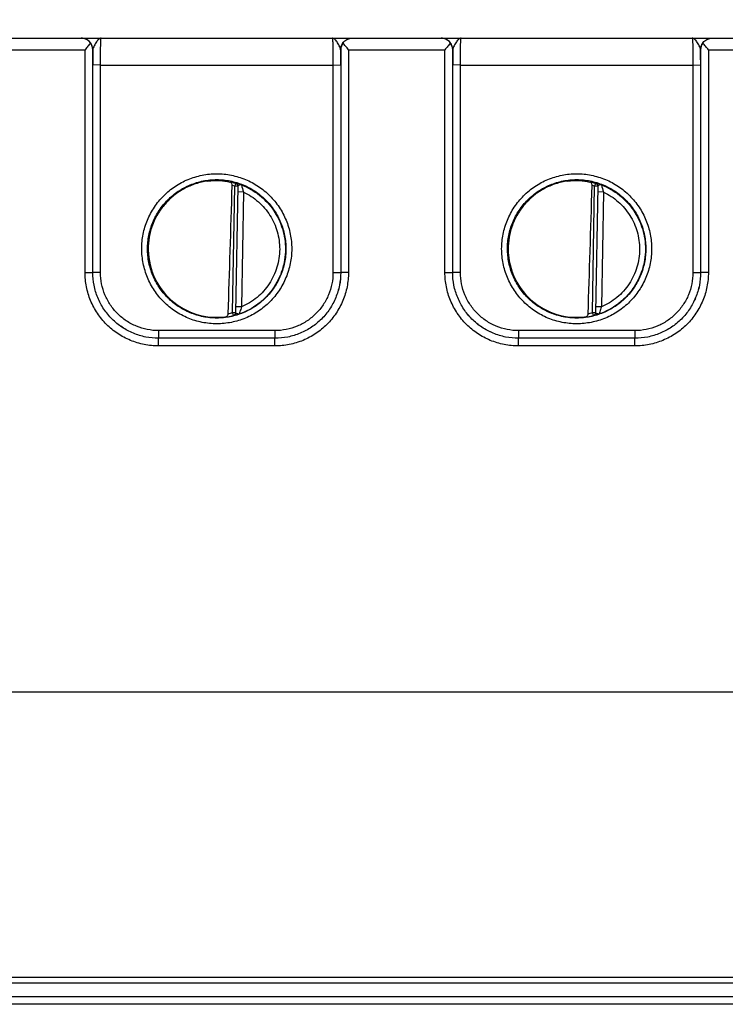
# Model space of a CAD drawing. Header units: inches. Extents: x 0 to 34, y 0 to 22.
# Tile 5 of 139: x 13.7 to 15.5, y 6.1 to 8.6. Entities that reach past the tile are written whole.
import ezdxf

# ---------------------------------------------------------------- set-up
doc = ezdxf.new("R2010")
doc.units = ezdxf.units.IN
doc.header["$LTSCALE"] = 1.87
doc.header["$MEASUREMENT"] = 0
doc.layers.get('0').update_dxf_attribs({"linetype": 'CONTINUOUS'})
doc.layers.add('DIMENSIONS', color=7, linetype='CONTINUOUS')
doc.styles.get("Standard").update_dxf_attribs({"font": 'txt', "width": 0.8})
doc.dimstyles.new('DIMSTYLE_1', dxfattribs={"dimtxt": 0.125, "dimasz": 0.18, "dimexe": 0.125, "dimexo": 0.0625, "dimgap": 0.03125, "dimtad": 0, "dimtih": 1, "dimtoh": 1, "dimdsep": 46, "dimtxsty": 'STANDARD', "dimblk": '_FILLED', "dimblk1": '_FILLED', "dimblk2": '_FILLED', "dimcen": 0.09, "dimazin": 2, "dimtp": 0.001, "dimtm": 0.001, "dimtfac": 1, "dimtofl": 0, "dimtmove": 0, "dimatfit": 3, "dimldrblk": '_FILLED', "dimfxl": 1, "dimtolj": 1, "dimarcsym": 0})

# ---------------------------------------------------------------- blocks, each defined once
blk = doc.blocks.new('*D9')
at = {"layer": 'DIMENSIONS', "color": 2, "linetype": 'CONTINUOUS'}
blk.add_line((16.9754, 7.2982), (16.9754, 9.256), dxfattribs=at)
at = {"layer": 'DIMENSIONS', "color": 2, "linetype": 'CONTINUOUS', "insert": (16.9129, 9.3185), "char_height": 0.125, "width": 1.525, "attachment_point": 1, "rotation": 90, "line_spacing_factor": 0.9}
blk.add_mtext('276.85{\\ftxt.shx;\\W1.000000;\\H0.125000; }[10.900]', dxfattribs=at)
blk = doc.blocks.new('_FILLED')
at = {"color": 0, "linetype": 'BYBLOCK'}
blk.add_solid([(0, 0), (-1, 0.174), (-1, -0.174)], dxfattribs=at)
blk = doc.blocks.new('*D13')
at = {"layer": 'DIMENSIONS', "color": 2, "linetype": 'CONTINUOUS'}
blk.add_line((16.8158, 6.942), (16.8158, 9.256), dxfattribs=at)
at = {"layer": 'DIMENSIONS', "color": 2, "linetype": 'CONTINUOUS', "insert": (16.7533, 9.3185), "char_height": 0.125, "width": 1.425, "attachment_point": 1, "rotation": 90, "line_spacing_factor": 0.9}
blk.add_mtext('272.8{\\ftxt.shx;\\W1.000000;\\H0.125000; }[10.740]', dxfattribs=at)

msp = doc.modelspace()

# ---------------------------------------------------------------- linework, layer by layer
at = {"color": 7, "linetype": 'CONTINUOUS'}
for p, q in [((8.9771, 8.5685), (16.7569, 8.5685)), ((13.8449, 8.5685), (13.8448, 8.5685)), ((14.7749, 8.5685), (14.7748, 8.5685)), ((13.6052, 8.5387), (13.8545, 8.5387)), ((13.8545, 7.9634), (13.8545, 8.5387)), ((13.8747, 8.5385), (13.8745, 8.5385)), ((13.8745, 7.9633), (13.8745, 8.5385)), ((14.5152, 8.5385), (14.5151, 8.5385)), ((14.5152, 8.5385), (14.5152, 7.9633)), ((14.5352, 8.5387), (14.7845, 8.5387)), ((14.5352, 8.5387), (14.5352, 7.9634)), ((14.7845, 7.9634), (14.7845, 8.5387)), ((14.8047, 8.5385), (14.8045, 8.5385)), ((14.8045, 7.9633), (14.8045, 8.5385)), ((15.4452, 8.5385), (15.4451, 8.5385)), ((15.4452, 8.5385), (15.4452, 7.9633)), ((15.4652, 8.5387), (15.7145, 8.5387)), ((15.4652, 8.5387), (15.4652, 7.9634)), ((13.8745, 7.9633), (13.8745, 8.4992)), ((13.8945, 8.4991), (13.8745, 8.4992)), ((13.8945, 8.4991), (14.4952, 8.4991)), ((13.8945, 7.9631), (13.8945, 8.4991)), ((14.4952, 8.4991), (14.5152, 8.4992)), ((14.4952, 8.4991), (14.4952, 7.9631)), ((14.5152, 8.4992), (14.5152, 7.9633)), ((14.8045, 7.9633), (14.8045, 8.4992)), ((14.8245, 8.4991), (14.8045, 8.4992)), ((14.8245, 8.4991), (15.4252, 8.4991)), ((14.8245, 7.9631), (14.8245, 8.4991)), ((15.4252, 8.4991), (15.4452, 8.4992)), ((15.4252, 8.4991), (15.4252, 7.9631)), ((15.4452, 8.4992), (15.4452, 7.9633)), ((14.2435, 8.1934), (14.2413, 8.1858)), ((14.2435, 8.1939), (14.2435, 8.1934)), ((15.1735, 8.1934), (15.1713, 8.1858)), ((15.1735, 8.1939), (15.1735, 8.1934)), ((14.2356, 7.8595), (14.2413, 8.1858)), ((14.2492, 8.1857), (14.2413, 8.1858)), ((14.2492, 8.1862), (14.2435, 7.8591)), ((14.264, 8.171), (14.249, 8.1713)), ((14.264, 8.171), (14.2588, 7.8743)), ((15.1656, 7.8595), (15.1713, 8.1858)), ((15.1792, 8.1857), (15.1713, 8.1858)), ((15.1792, 8.1862), (15.1735, 7.8591)), ((15.194, 8.171), (15.179, 8.1713)), ((15.194, 8.171), (15.1888, 7.8743)), ((13.8545, 7.9634), (13.8745, 7.9633)), ((13.8745, 7.9633), (13.8745, 7.9633)), ((13.8945, 7.9631), (13.8745, 7.9633)), ((14.4952, 7.9631), (14.5152, 7.9633)), ((14.5352, 7.9634), (14.5152, 7.9633)), ((14.5152, 7.9633), (14.5152, 7.9633)), ((14.7845, 7.9634), (14.8045, 7.9633)), ((14.8045, 7.9633), (14.8045, 7.9633)), ((14.8245, 7.9631), (14.8045, 7.9633)), ((15.4252, 7.9631), (15.4452, 7.9633)), ((15.4652, 7.9634), (15.4452, 7.9633)), ((15.4452, 7.9633), (15.4452, 7.9633)), ((14.2435, 7.8593), (14.2356, 7.8595)), ((14.2356, 7.8595), (14.2375, 7.8518)), ((14.2588, 7.8743), (14.2438, 7.8745)), ((15.1735, 7.8593), (15.1656, 7.8595)), ((15.1656, 7.8595), (15.1675, 7.8518)), ((15.1888, 7.8743), (15.1738, 7.8745)), ((14.2375, 7.8516), (14.2375, 7.8518)), ((15.1675, 7.8516), (15.1675, 7.8518)), ((14.3453, 7.8131), (14.0445, 7.8131)), ((14.0445, 7.8131), (14.0445, 7.7933)), ((14.3453, 7.8131), (14.3453, 7.7933)), ((15.2753, 7.8131), (14.9745, 7.8131)), ((14.9745, 7.8131), (14.9745, 7.7933)), ((15.2753, 7.8131), (15.2753, 7.7933)), ((14.0445, 7.7933), (14.0445, 7.7933)), ((14.3453, 7.7933), (14.0445, 7.7933)), ((14.3453, 7.7933), (14.0445, 7.7933)), ((14.0445, 7.7735), (14.0445, 7.7933)), ((14.3453, 7.7933), (14.3453, 7.7933)), ((14.3453, 7.7735), (14.3453, 7.7933)), ((15.2753, 7.7933), (14.9745, 7.7933)), ((15.2753, 7.7933), (14.9745, 7.7933)), ((14.9745, 7.7933), (14.9745, 7.7933)), ((14.9745, 7.7735), (14.9745, 7.7933)), ((15.2753, 7.7933), (15.2753, 7.7933)), ((15.2753, 7.7735), (15.2753, 7.7933)), ((14.3453, 7.7735), (14.0445, 7.7735)), ((15.2753, 7.7735), (14.9745, 7.7735)), ((16.7158, 6.8795), (7.2924, 6.8795)), ((6.1876, 6.1434), (16.703, 6.1434)), ((6.1026, 6.1286), (16.788, 6.1286)), ((16.6497, 6.0924), (6.2545, 6.0924)), ((16.6693, 6.073), (6.2348, 6.073))]:
    msp.add_line(p, q, dxfattribs=at)
for centre, radius, start, end in [((13.8441, 8.538), 0.0304, 0.8906, 36.7982), ((14.5456, 8.538), 0.0304, 143.2018, 179.1094), ((14.7741, 8.538), 0.0304, 0.8906, 36.7982), ((15.4756, 8.538), 0.0304, 143.2018, 179.1094), ((18.6678, 8.4996), 4.7933, 179.5352, 180.004), ((9.9777, 8.5006), 4.5376, 359.9828, 0.478), ((19.5978, 8.4996), 4.7933, 179.5352, 180.004), ((10.9077, 8.5006), 4.5376, 359.9828, 0.478), ((14.1946, 8.0222), 0.178, 74.0703, 78.9218), ((14.2414, 8.1863), 0.00787, 359.0069, 74.1104), ((14.2413, 8.1858), 0.00787, 9.7341, 74.0835), ((14.542, 8.2543), 0.2903, 192.9209, 196.6739), ((15.1246, 8.0222), 0.178, 74.0703, 78.9218), ((15.1714, 8.1863), 0.00787, 359.0069, 74.1104), ((15.1713, 8.1858), 0.00787, 9.7341, 74.0835), ((15.472, 8.2543), 0.2903, 192.9209, 196.6739), ((14.1947, 8.0224), 0.1699, 74.0681, 76.3603), ((14.2413, 8.1858), 0.00789, 359.0141, 9.7144), ((15.1247, 8.0224), 0.1699, 74.0681, 76.3603), ((15.1713, 8.1858), 0.00789, 359.0141, 9.7144), ((14.1946, 8.0247), 0.1703, 280.0965, 283.9427), ((14.2356, 7.8593), 0.00793, 339.9295, 358.9335), ((14.2356, 7.8595), 0.00789, 348.2903, 357.627), ((14.2357, 7.8595), 0.00784, 357.6334, 358.9995), ((15.1246, 8.0247), 0.1703, 280.0965, 283.9427), ((15.1656, 7.8593), 0.00793, 339.9295, 358.9335), ((15.1656, 7.8595), 0.00789, 348.2903, 357.627), ((15.1657, 7.8595), 0.00784, 357.6334, 358.9995), ((14.1942, 8.0183), 0.1718, 260.334, 277.3997), ((14.1946, 8.0247), 0.1782, 277.0032, 283.9417), ((14.2356, 7.8595), 0.00787, 283.9416, 348.2764), ((14.2356, 7.8593), 0.00787, 283.9155, 339.8613), ((15.1242, 8.0183), 0.1718, 260.334, 277.3997), ((15.1246, 8.0247), 0.1782, 277.0032, 283.9417), ((15.1656, 7.8595), 0.00787, 283.9416, 348.2764), ((15.1656, 7.8593), 0.00787, 283.9155, 339.8613)]:
    msp.add_arc(centre, radius, start, end, dxfattribs=at)
for centre, major_axis, ratio, start_param, end_param in [((14.2165, 10.7818), (-0.078, -4.4688), 0.01745, 0.857621, 0.951729), ((15.1465, 10.7818), (-0.078, -4.4688), 0.01745, 0.857621, 0.951729), ((14.1949, 8.0245), (0, 0.1771), 1, 1.53397, 3.284313), ((15.1249, 8.0245), (0, 0.1771), 1, 1.53397, 3.284309)]:
    msp.add_ellipse(centre, major_axis=major_axis, ratio=ratio, start_param=start_param, end_param=end_param, dxfattribs=at)
for points, knots in [([(13.8747, 8.5385), (13.8747, 8.5424), (13.8731, 8.5502), (13.8665, 8.5602), (13.8565, 8.5669), (13.8487, 8.5685), (13.8448, 8.5685)], [0, 0, 0, 0, 0.250018, 0.500026, 0.75002, 1, 1, 1, 1]), ([(13.8685, 8.5562), (13.8657, 8.5601), (13.8584, 8.5663), (13.8491, 8.5685), (13.8448, 8.5685)], [0, 0, 0, 0, 0.525576, 1, 1, 1, 1]), ([(13.8685, 8.5562), (13.8663, 8.5533), (13.8617, 8.5475), (13.857, 8.5417), (13.8545, 8.5387)], [0, 0, 0, 0, 0.482917, 1, 1, 1, 1]), ([(13.8961, 8.5685), (13.8951, 8.5685), (13.8929, 8.5679), (13.8899, 8.5659), (13.8869, 8.5627), (13.8839, 8.5587), (13.881, 8.554), (13.8782, 8.5489), (13.8758, 8.5438), (13.8748, 8.5402), (13.8747, 8.5385)], [0, 0, 0, 0, 0.07876, 0.170572, 0.281945, 0.413134, 0.560063, 0.715073, 0.866615, 1, 1, 1, 1]), ([(13.8945, 8.4991), (13.8945, 8.5036), (13.8946, 8.5125), (13.8946, 8.5253), (13.8948, 8.5355), (13.8949, 8.543), (13.895, 8.548), (13.8951, 8.5526), (13.8952, 8.5566), (13.8953, 8.5601), (13.8955, 8.563), (13.8956, 8.565), (13.8957, 8.5663), (13.8958, 8.5671), (13.8959, 8.5677), (13.8959, 8.5681), (13.896, 8.5683), (13.8961, 8.5685), (13.8961, 8.5685)], [0, 0, 0, 0, 0.195364, 0.382966, 0.55568, 0.634374, 0.706945, 0.772704, 0.831025, 0.881358, 0.923226, 0.956237, 0.969324, 0.980093, 0.988524, 0.994609, 0.99837, 1, 1, 1, 1]), ([(14.5151, 8.5385), (14.515, 8.5402), (14.5139, 8.5438), (14.5116, 8.5489), (14.5088, 8.554), (14.5058, 8.5587), (14.5029, 8.5627), (14.4999, 8.5659), (14.4969, 8.5679), (14.4947, 8.5685), (14.4937, 8.5685)], [0, 0, 0, 0, 0.133374, 0.284905, 0.439906, 0.586833, 0.718026, 0.829412, 0.921238, 1, 1, 1, 1]), ([(14.4937, 8.5685), (14.4937, 8.5685), (14.4938, 8.5683), (14.4938, 8.5681), (14.4939, 8.5677), (14.494, 8.5671), (14.4941, 8.5663), (14.4942, 8.565), (14.4943, 8.563), (14.4944, 8.5601), (14.4946, 8.5566), (14.4947, 8.5526), (14.4948, 8.548), (14.4949, 8.543), (14.495, 8.5355), (14.4951, 8.5253), (14.4952, 8.5125), (14.4952, 8.5036), (14.4952, 8.4991)], [0, 0, 0, 0, 0.001619, 0.00537, 0.011454, 0.019885, 0.030656, 0.043743, 0.076756, 0.118626, 0.16896, 0.227283, 0.293043, 0.365615, 0.44431, 0.617026, 0.804631, 1, 1, 1, 1]), ([(14.5151, 8.5385), (14.5151, 8.5424), (14.5166, 8.5502), (14.5233, 8.5602), (14.5332, 8.5669), (14.5411, 8.5685), (14.545, 8.5685)], [0, 0, 0, 0, 0.250018, 0.500026, 0.75002, 1, 1, 1, 1]), ([(14.5213, 8.5562), (14.5241, 8.5601), (14.5314, 8.5663), (14.5407, 8.5685), (14.5451, 8.5685)], [0, 0, 0, 0, 0.525572, 1, 1, 1, 1]), ([(14.5352, 8.5387), (14.5328, 8.5417), (14.5281, 8.5475), (14.5234, 8.5533), (14.5213, 8.5562)], [0, 0, 0, 0, 0.517083, 1, 1, 1, 1]), ([(14.8047, 8.5385), (14.8047, 8.5424), (14.8031, 8.5502), (14.7965, 8.5602), (14.7865, 8.5669), (14.7787, 8.5685), (14.7748, 8.5685)], [0, 0, 0, 0, 0.250018, 0.500026, 0.75002, 1, 1, 1, 1]), ([(14.7985, 8.5562), (14.7957, 8.5601), (14.7884, 8.5663), (14.7791, 8.5685), (14.7748, 8.5685)], [0, 0, 0, 0, 0.525576, 1, 1, 1, 1]), ([(14.7985, 8.5562), (14.7963, 8.5533), (14.7917, 8.5475), (14.787, 8.5417), (14.7845, 8.5387)], [0, 0, 0, 0, 0.482917, 1, 1, 1, 1]), ([(14.8261, 8.5685), (14.8251, 8.5685), (14.8229, 8.5679), (14.8199, 8.5659), (14.8169, 8.5627), (14.8139, 8.5587), (14.811, 8.554), (14.8082, 8.5489), (14.8058, 8.5438), (14.8048, 8.5402), (14.8047, 8.5385)], [0, 0, 0, 0, 0.07876, 0.170572, 0.281945, 0.413134, 0.560063, 0.715073, 0.866615, 1, 1, 1, 1]), ([(14.8245, 8.4991), (14.8245, 8.5036), (14.8246, 8.5125), (14.8246, 8.5253), (14.8248, 8.5355), (14.8249, 8.543), (14.825, 8.548), (14.8251, 8.5526), (14.8252, 8.5566), (14.8253, 8.5601), (14.8255, 8.563), (14.8256, 8.565), (14.8257, 8.5663), (14.8258, 8.5671), (14.8259, 8.5677), (14.8259, 8.5681), (14.826, 8.5683), (14.8261, 8.5685), (14.8261, 8.5685)], [0, 0, 0, 0, 0.195364, 0.382966, 0.55568, 0.634374, 0.706945, 0.772704, 0.831025, 0.881358, 0.923226, 0.956237, 0.969324, 0.980093, 0.988524, 0.994609, 0.99837, 1, 1, 1, 1]), ([(15.4451, 8.5385), (15.445, 8.5402), (15.4439, 8.5438), (15.4416, 8.5489), (15.4388, 8.554), (15.4358, 8.5587), (15.4329, 8.5627), (15.4299, 8.5659), (15.4269, 8.5679), (15.4247, 8.5685), (15.4237, 8.5685)], [0, 0, 0, 0, 0.133374, 0.284905, 0.439906, 0.586833, 0.718026, 0.829412, 0.921238, 1, 1, 1, 1]), ([(15.4237, 8.5685), (15.4237, 8.5685), (15.4238, 8.5683), (15.4238, 8.5681), (15.4239, 8.5677), (15.424, 8.5671), (15.4241, 8.5663), (15.4242, 8.565), (15.4243, 8.563), (15.4244, 8.5601), (15.4246, 8.5566), (15.4247, 8.5526), (15.4248, 8.548), (15.4249, 8.543), (15.425, 8.5355), (15.4251, 8.5253), (15.4252, 8.5125), (15.4252, 8.5036), (15.4252, 8.4991)], [0, 0, 0, 0, 0.001619, 0.00537, 0.011454, 0.019885, 0.030656, 0.043743, 0.076756, 0.118626, 0.16896, 0.227283, 0.293043, 0.365615, 0.44431, 0.617026, 0.804631, 1, 1, 1, 1]), ([(15.4451, 8.5385), (15.4451, 8.5424), (15.4466, 8.5502), (15.4533, 8.5602), (15.4632, 8.5669), (15.4711, 8.5685), (15.475, 8.5685)], [0, 0, 0, 0, 0.250018, 0.500026, 0.75002, 1, 1, 1, 1]), ([(15.4513, 8.5562), (15.4541, 8.5601), (15.4614, 8.5663), (15.4707, 8.5685), (15.4751, 8.5685)], [0, 0, 0, 0, 0.525572, 1, 1, 1, 1]), ([(15.4652, 8.5387), (15.4628, 8.5417), (15.4581, 8.5475), (15.4534, 8.5533), (15.4513, 8.5562)], [0, 0, 0, 0, 0.517083, 1, 1, 1, 1]), ([(14.0011, 8.0243), (14.0011, 8.037), (14.0036, 8.0624), (14.0147, 8.099), (14.0327, 8.1327), (14.057, 8.1623), (14.0865, 8.1866), (14.1202, 8.2046), (14.1568, 8.2157), (14.1949, 8.2195), (14.2329, 8.2157), (14.2695, 8.2046), (14.3033, 8.1866), (14.3328, 8.1623), (14.3571, 8.1327), (14.3751, 8.099), (14.3862, 8.0624), (14.3886, 8.037), (14.3886, 8.0243)], [0, 0, 0, 0, 0.062499, 0.124998, 0.187497, 0.249997, 0.312497, 0.374998, 0.437499, 0.5, 0.562501, 0.625002, 0.687503, 0.750003, 0.812503, 0.875002, 0.937501, 1, 1, 1, 1]), ([(14.9311, 8.0243), (14.9311, 8.037), (14.9336, 8.0624), (14.9447, 8.099), (14.9627, 8.1327), (14.987, 8.1623), (15.0165, 8.1866), (15.0502, 8.2046), (15.0868, 8.2157), (15.1249, 8.2195), (15.1629, 8.2157), (15.1995, 8.2046), (15.2333, 8.1866), (15.2628, 8.1623), (15.2871, 8.1327), (15.3051, 8.099), (15.3162, 8.0624), (15.3186, 8.037), (15.3186, 8.0243)], [0, 0, 0, 0, 0.062499, 0.124998, 0.187497, 0.249997, 0.312497, 0.374998, 0.437499, 0.5, 0.562501, 0.625002, 0.687503, 0.750003, 0.812503, 0.875002, 0.937501, 1, 1, 1, 1]), ([(14.0161, 8.0242), (14.0161, 8.0359), (14.0184, 8.0593), (14.0286, 8.0931), (14.0453, 8.1242), (14.0676, 8.1515), (14.0949, 8.1739), (14.126, 8.1905), (14.1598, 8.2008), (14.1949, 8.2042), (14.23, 8.2008), (14.2638, 8.1905), (14.2949, 8.1739), (14.3221, 8.1515), (14.3445, 8.1242), (14.3611, 8.0931), (14.3713, 8.0593), (14.3736, 8.0359), (14.3736, 8.0242)], [0, 0, 0, 0, 0.062499, 0.124998, 0.187497, 0.249997, 0.312497, 0.374998, 0.437499, 0.5, 0.562501, 0.625002, 0.687503, 0.750003, 0.812503, 0.875002, 0.937501, 1, 1, 1, 1]), ([(14.1715, 8.1993), (14.1609, 8.1979), (14.14, 8.1931), (14.1105, 8.1805), (14.0837, 8.1628), (14.0605, 8.1406), (14.0417, 8.1146), (14.0279, 8.0856), (14.0195, 8.0546), (14.0177, 8.0333), (14.0177, 8.0227)], [0, 0, 0, 0, 0.125011, 0.250016, 0.375022, 0.500022, 0.625021, 0.750015, 0.875009, 1, 1, 1, 1]), ([(14.1715, 8.1993), (14.1819, 8.2007), (14.2012, 8.2014), (14.2203, 8.1988), (14.2288, 8.1969)], [0, 0, 0, 0, 0.545572, 1, 1, 1, 1]), ([(14.2348, 8.1875), (14.2348, 8.1887), (14.2345, 8.191), (14.2333, 8.1939), (14.2313, 8.196), (14.2297, 8.1967), (14.2288, 8.1969)], [0, 0, 0, 0, 0.297887, 0.561311, 0.789531, 1, 1, 1, 1]), ([(14.2591, 8.1894), (14.258, 8.1898), (14.256, 8.1905), (14.253, 8.1915), (14.2504, 8.1923), (14.2481, 8.1929), (14.2464, 8.1934), (14.2454, 8.1936), (14.2447, 8.1938), (14.2442, 8.1939), (14.2438, 8.1939), (14.2437, 8.1939), (14.2435, 8.1939), (14.2435, 8.1939)], [0, 0, 0, 0, 0.209215, 0.401469, 0.57287, 0.71986, 0.839043, 0.887177, 0.927158, 0.958628, 0.981292, 0.994947, 1, 1, 1, 1]), ([(14.2591, 8.1894), (14.2581, 8.1897), (14.2564, 8.1897), (14.2543, 8.1893), (14.2527, 8.1888), (14.2514, 8.1883), (14.2501, 8.1876), (14.2492, 8.1868), (14.2492, 8.1862)], [0, 0, 0, 0, 0.293758, 0.445428, 0.593027, 0.728104, 0.843007, 1, 1, 1, 1]), ([(14.2591, 8.1894), (14.2757, 8.183), (14.307, 8.165), (14.3438, 8.1254), (14.3673, 8.0766), (14.3726, 8.0408), (14.3725, 8.0231)], [0, 0, 0, 0, 0.250002, 0.499997, 0.749993, 1, 1, 1, 1]), ([(14.9461, 8.0242), (14.9461, 8.0359), (14.9484, 8.0593), (14.9586, 8.0931), (14.9753, 8.1242), (14.9976, 8.1515), (15.0249, 8.1739), (15.056, 8.1905), (15.0898, 8.2008), (15.1249, 8.2042), (15.16, 8.2008), (15.1938, 8.1905), (15.2249, 8.1739), (15.2521, 8.1515), (15.2745, 8.1242), (15.2911, 8.0931), (15.3013, 8.0593), (15.3036, 8.0359), (15.3036, 8.0242)], [0, 0, 0, 0, 0.062499, 0.124998, 0.187497, 0.249997, 0.312497, 0.374998, 0.437499, 0.5, 0.562501, 0.625002, 0.687503, 0.750003, 0.812503, 0.875002, 0.937501, 1, 1, 1, 1]), ([(15.1015, 8.1993), (15.0909, 8.1979), (15.07, 8.1931), (15.0405, 8.1805), (15.0137, 8.1628), (14.9905, 8.1406), (14.9717, 8.1146), (14.9579, 8.0856), (14.9495, 8.0546), (14.9477, 8.0333), (14.9477, 8.0227)], [0, 0, 0, 0, 0.125011, 0.250016, 0.375022, 0.500022, 0.625021, 0.750015, 0.875009, 1, 1, 1, 1]), ([(15.1015, 8.1993), (15.1119, 8.2007), (15.1312, 8.2014), (15.1503, 8.1988), (15.1588, 8.1969)], [0, 0, 0, 0, 0.545572, 1, 1, 1, 1]), ([(15.1648, 8.1875), (15.1648, 8.1887), (15.1645, 8.191), (15.1633, 8.1939), (15.1613, 8.196), (15.1597, 8.1967), (15.1588, 8.1969)], [0, 0, 0, 0, 0.297887, 0.561312, 0.789531, 1, 1, 1, 1]), ([(15.1891, 8.1894), (15.188, 8.1898), (15.186, 8.1905), (15.183, 8.1915), (15.1804, 8.1923), (15.1781, 8.1929), (15.1764, 8.1934), (15.1754, 8.1936), (15.1747, 8.1938), (15.1742, 8.1939), (15.1738, 8.1939), (15.1737, 8.1939), (15.1735, 8.1939), (15.1735, 8.1939)], [0, 0, 0, 0, 0.209215, 0.401469, 0.57287, 0.71986, 0.839043, 0.887177, 0.927158, 0.958628, 0.981292, 0.994947, 1, 1, 1, 1]), ([(15.1891, 8.1894), (15.1881, 8.1897), (15.1864, 8.1897), (15.1843, 8.1893), (15.1827, 8.1888), (15.1814, 8.1883), (15.1801, 8.1876), (15.1792, 8.1868), (15.1792, 8.1862)], [0, 0, 0, 0, 0.293758, 0.445428, 0.593027, 0.728104, 0.843007, 1, 1, 1, 1]), ([(15.1891, 8.1894), (15.2057, 8.183), (15.237, 8.165), (15.2738, 8.1254), (15.2973, 8.0766), (15.3026, 8.0408), (15.3025, 8.0231)], [0, 0, 0, 0, 0.250002, 0.499997, 0.749993, 1, 1, 1, 1]), ([(14.264, 8.171), (14.2778, 8.1645), (14.3039, 8.1474), (14.3341, 8.1119), (14.3533, 8.0694), (14.3575, 8.0385), (14.3575, 8.0231)], [0, 0, 0, 0, 0.250004, 0.500001, 0.749994, 1, 1, 1, 1]), ([(15.194, 8.171), (15.2078, 8.1645), (15.2339, 8.1474), (15.2641, 8.1119), (15.2833, 8.0694), (15.2875, 8.0385), (15.2875, 8.0231)], [0, 0, 0, 0, 0.250004, 0.500001, 0.749994, 1, 1, 1, 1]), ([(14.3886, 8.0243), (14.3886, 8.0117), (14.3861, 7.9863), (14.375, 7.9497), (14.357, 7.9161), (14.3327, 7.8865), (14.3032, 7.8623), (14.2695, 7.8443), (14.2329, 7.8332), (14.1949, 7.8295), (14.1569, 7.8332), (14.1203, 7.8443), (14.0866, 7.8623), (14.0571, 7.8865), (14.0328, 7.9161), (14.0148, 7.9497), (14.0037, 7.9863), (14.0012, 8.0117), (14.0011, 8.0243)], [0, 0, 0, 0, 0.062499, 0.124998, 0.187497, 0.249997, 0.312497, 0.374998, 0.437499, 0.5, 0.562501, 0.625002, 0.687503, 0.750003, 0.812503, 0.875002, 0.937501, 1, 1, 1, 1]), ([(14.3736, 8.0242), (14.3736, 8.0125), (14.3713, 7.9891), (14.3611, 7.9554), (14.3444, 7.9243), (14.322, 7.8971), (14.2948, 7.8747), (14.2637, 7.8581), (14.23, 7.8479), (14.1949, 7.8444), (14.1598, 7.8479), (14.1261, 7.8581), (14.095, 7.8747), (14.0677, 7.8971), (14.0454, 7.9243), (14.0287, 7.9554), (14.0185, 7.9891), (14.0162, 8.0125), (14.0161, 8.0242)], [0, 0, 0, 0, 0.062499, 0.124998, 0.187497, 0.249997, 0.312497, 0.374998, 0.437499, 0.5, 0.562501, 0.625002, 0.687503, 0.750003, 0.812503, 0.875002, 0.937501, 1, 1, 1, 1]), ([(14.0177, 8.0227), (14.0178, 8.0124), (14.0197, 7.9917), (14.0279, 7.9617), (14.0412, 7.9337), (14.0592, 7.9083), (14.0813, 7.8865), (14.1069, 7.8688), (14.1351, 7.8558), (14.1552, 7.8506), (14.1654, 7.8489)], [0, 0, 0, 0, 0.124992, 0.249986, 0.374979, 0.499979, 0.624978, 0.749984, 0.874989, 1, 1, 1, 1]), ([(14.3725, 8.0231), (14.3724, 8.0049), (14.368, 7.9774), (14.3542, 7.9437), (14.34, 7.9202), (14.3224, 7.8992), (14.3018, 7.8811), (14.2787, 7.8664), (14.2619, 7.859), (14.2533, 7.8561)], [0, 0, 0, 0, 0.249449, 0.374539, 0.499632, 0.624724, 0.749816, 0.874909, 1, 1, 1, 1]), ([(14.3575, 8.0231), (14.3574, 8.0074), (14.3527, 7.9759), (14.3323, 7.9327), (14.3005, 7.8971), (14.2732, 7.8804), (14.2588, 7.8743)], [0, 0, 0, 0, 0.250005, 0.5, 0.749996, 1, 1, 1, 1]), ([(15.3186, 8.0243), (15.3186, 8.0117), (15.3161, 7.9863), (15.305, 7.9497), (15.287, 7.9161), (15.2627, 7.8865), (15.2332, 7.8623), (15.1995, 7.8443), (15.1629, 7.8332), (15.1249, 7.8295), (15.0869, 7.8332), (15.0503, 7.8443), (15.0166, 7.8623), (14.9871, 7.8865), (14.9628, 7.9161), (14.9448, 7.9497), (14.9337, 7.9863), (14.9312, 8.0117), (14.9311, 8.0243)], [0, 0, 0, 0, 0.062499, 0.124998, 0.187497, 0.249997, 0.312497, 0.374998, 0.437499, 0.5, 0.562501, 0.625002, 0.687503, 0.750003, 0.812503, 0.875002, 0.937501, 1, 1, 1, 1]), ([(15.3036, 8.0242), (15.3036, 8.0125), (15.3013, 7.9891), (15.2911, 7.9554), (15.2744, 7.9243), (15.252, 7.8971), (15.2248, 7.8747), (15.1937, 7.8581), (15.16, 7.8479), (15.1249, 7.8444), (15.0898, 7.8479), (15.0561, 7.8581), (15.025, 7.8747), (14.9977, 7.8971), (14.9754, 7.9243), (14.9587, 7.9554), (14.9485, 7.9891), (14.9462, 8.0125), (14.9461, 8.0242)], [0, 0, 0, 0, 0.062499, 0.124998, 0.187497, 0.249997, 0.312497, 0.374998, 0.437499, 0.5, 0.562501, 0.625002, 0.687503, 0.750003, 0.812503, 0.875002, 0.937501, 1, 1, 1, 1]), ([(14.9477, 8.0227), (14.9478, 8.0124), (14.9497, 7.9917), (14.9579, 7.9617), (14.9712, 7.9337), (14.9892, 7.9083), (15.0113, 7.8865), (15.0369, 7.8688), (15.0651, 7.8558), (15.0852, 7.8506), (15.0954, 7.8489)], [0, 0, 0, 0, 0.124992, 0.249986, 0.374979, 0.499979, 0.624978, 0.749984, 0.874989, 1, 1, 1, 1]), ([(15.3025, 8.0231), (15.3024, 8.0049), (15.298, 7.9774), (15.2842, 7.9437), (15.27, 7.9202), (15.2524, 7.8992), (15.2318, 7.8811), (15.2087, 7.8664), (15.1919, 7.859), (15.1833, 7.8561)], [0, 0, 0, 0, 0.249449, 0.374539, 0.499632, 0.624724, 0.749816, 0.874909, 1, 1, 1, 1]), ([(15.2875, 8.0231), (15.2874, 8.0074), (15.2827, 7.9759), (15.2623, 7.9327), (15.2305, 7.8971), (15.2032, 7.8804), (15.1888, 7.8743)], [0, 0, 0, 0, 0.250005, 0.5, 0.749996, 1, 1, 1, 1]), ([(14.0445, 7.7735), (14.0321, 7.7735), (14.0072, 7.7759), (13.9713, 7.7868), (13.9383, 7.8045), (13.9093, 7.8282), (13.8855, 7.8572), (13.8679, 7.8903), (13.857, 7.9261), (13.8545, 7.951), (13.8545, 7.9634)], [0, 0, 0, 0, 0.125002, 0.250004, 0.375006, 0.500006, 0.625006, 0.750004, 0.875003, 1, 1, 1, 1]), ([(14.0445, 7.7933), (14.0334, 7.7933), (14.0111, 7.7955), (13.979, 7.8052), (13.9495, 7.821), (13.9235, 7.8423), (13.9023, 7.8682), (13.8865, 7.8978), (13.8767, 7.9299), (13.8745, 7.9521), (13.8745, 7.9633)], [0, 0, 0, 0, 0.125002, 0.250006, 0.375008, 0.500009, 0.625009, 0.750007, 0.875004, 1, 1, 1, 1]), ([(14.0445, 7.7933), (14.0334, 7.7933), (14.0111, 7.7955), (13.9791, 7.8052), (13.9495, 7.821), (13.9236, 7.8423), (13.9023, 7.8682), (13.8865, 7.8978), (13.8767, 7.9299), (13.8745, 7.9522), (13.8745, 7.9633)], [0, 0, 0, 0, 0.125001, 0.250003, 0.375003, 0.500003, 0.625003, 0.750002, 0.875001, 1, 1, 1, 1]), ([(14.0445, 7.8131), (14.0347, 7.8131), (14.0151, 7.815), (13.9868, 7.8236), (13.9607, 7.8376), (13.9378, 7.8564), (13.919, 7.8792), (13.9051, 7.9053), (13.8965, 7.9336), (13.8945, 7.9533), (13.8945, 7.9631)], [0, 0, 0, 0, 0.125002, 0.250004, 0.375006, 0.500006, 0.625006, 0.750004, 0.875002, 1, 1, 1, 1]), ([(14.5352, 7.9634), (14.5352, 7.951), (14.5328, 7.9261), (14.5219, 7.8903), (14.5042, 7.8572), (14.4805, 7.8282), (14.4515, 7.8045), (14.4184, 7.7868), (14.3826, 7.7759), (14.3577, 7.7735), (14.3453, 7.7735)], [0, 0, 0, 0, 0.124997, 0.249996, 0.374994, 0.499994, 0.624994, 0.749996, 0.874998, 1, 1, 1, 1]), ([(14.5152, 7.9633), (14.5152, 7.9521), (14.5131, 7.9299), (14.5033, 7.8978), (14.4875, 7.8682), (14.4662, 7.8423), (14.4403, 7.821), (14.4107, 7.8052), (14.3786, 7.7955), (14.3564, 7.7933), (14.3453, 7.7933)], [0, 0, 0, 0, 0.124996, 0.249993, 0.374991, 0.499991, 0.624992, 0.749994, 0.874998, 1, 1, 1, 1]), ([(14.5152, 7.9633), (14.5152, 7.9522), (14.513, 7.9299), (14.5033, 7.8978), (14.4875, 7.8682), (14.4662, 7.8423), (14.4403, 7.821), (14.4107, 7.8052), (14.3786, 7.7955), (14.3564, 7.7933), (14.3453, 7.7933)], [0, 0, 0, 0, 0.124999, 0.249998, 0.374997, 0.499997, 0.624997, 0.749997, 0.874999, 1, 1, 1, 1]), ([(14.4952, 7.9631), (14.4952, 7.9533), (14.4933, 7.9336), (14.4847, 7.9053), (14.4708, 7.8792), (14.452, 7.8564), (14.4291, 7.8376), (14.403, 7.8236), (14.3747, 7.815), (14.3551, 7.8131), (14.3453, 7.8131)], [0, 0, 0, 0, 0.124998, 0.249996, 0.374994, 0.499994, 0.624994, 0.749996, 0.874998, 1, 1, 1, 1]), ([(14.9745, 7.7735), (14.9621, 7.7735), (14.9372, 7.7759), (14.9013, 7.7868), (14.8683, 7.8045), (14.8393, 7.8282), (14.8155, 7.8572), (14.7979, 7.8903), (14.787, 7.9261), (14.7845, 7.951), (14.7845, 7.9634)], [0, 0, 0, 0, 0.125002, 0.250004, 0.375006, 0.500006, 0.625006, 0.750004, 0.875003, 1, 1, 1, 1]), ([(14.9745, 7.7933), (14.9634, 7.7933), (14.9411, 7.7955), (14.909, 7.8052), (14.8795, 7.821), (14.8535, 7.8423), (14.8323, 7.8682), (14.8165, 7.8978), (14.8067, 7.9299), (14.8045, 7.9521), (14.8045, 7.9633)], [0, 0, 0, 0, 0.125002, 0.250006, 0.375008, 0.500009, 0.625009, 0.750007, 0.875004, 1, 1, 1, 1]), ([(14.9745, 7.7933), (14.9634, 7.7933), (14.9411, 7.7955), (14.9091, 7.8052), (14.8795, 7.821), (14.8536, 7.8423), (14.8323, 7.8682), (14.8165, 7.8978), (14.8067, 7.9299), (14.8045, 7.9522), (14.8045, 7.9633)], [0, 0, 0, 0, 0.125001, 0.250003, 0.375003, 0.500003, 0.625003, 0.750002, 0.875001, 1, 1, 1, 1]), ([(14.9745, 7.8131), (14.9647, 7.8131), (14.9451, 7.815), (14.9168, 7.8236), (14.8907, 7.8376), (14.8678, 7.8564), (14.849, 7.8792), (14.8351, 7.9053), (14.8265, 7.9336), (14.8245, 7.9533), (14.8245, 7.9631)], [0, 0, 0, 0, 0.125002, 0.250004, 0.375006, 0.500006, 0.625006, 0.750004, 0.875002, 1, 1, 1, 1]), ([(15.4652, 7.9634), (15.4652, 7.951), (15.4628, 7.9261), (15.4519, 7.8903), (15.4342, 7.8572), (15.4105, 7.8282), (15.3815, 7.8045), (15.3484, 7.7868), (15.3126, 7.7759), (15.2877, 7.7735), (15.2753, 7.7735)], [0, 0, 0, 0, 0.124997, 0.249996, 0.374994, 0.499994, 0.624994, 0.749996, 0.874998, 1, 1, 1, 1]), ([(15.4452, 7.9633), (15.4452, 7.9521), (15.4431, 7.9299), (15.4333, 7.8978), (15.4175, 7.8682), (15.3962, 7.8423), (15.3703, 7.821), (15.3407, 7.8052), (15.3086, 7.7955), (15.2864, 7.7933), (15.2753, 7.7933)], [0, 0, 0, 0, 0.124996, 0.249993, 0.374991, 0.499991, 0.624992, 0.749994, 0.874998, 1, 1, 1, 1]), ([(15.4452, 7.9633), (15.4452, 7.9522), (15.443, 7.9299), (15.4333, 7.8978), (15.4175, 7.8682), (15.3962, 7.8423), (15.3703, 7.821), (15.3407, 7.8052), (15.3086, 7.7955), (15.2864, 7.7933), (15.2753, 7.7933)], [0, 0, 0, 0, 0.124999, 0.249998, 0.374997, 0.499997, 0.624997, 0.749997, 0.874999, 1, 1, 1, 1]), ([(15.4252, 7.9631), (15.4252, 7.9533), (15.4233, 7.9336), (15.4147, 7.9053), (15.4008, 7.8792), (15.382, 7.8564), (15.3591, 7.8376), (15.333, 7.8236), (15.3047, 7.815), (15.2851, 7.8131), (15.2753, 7.8131)], [0, 0, 0, 0, 0.124998, 0.249996, 0.374994, 0.499994, 0.624994, 0.749996, 0.874998, 1, 1, 1, 1]), ([(14.2533, 7.8561), (14.2523, 7.8557), (14.2506, 7.8557), (14.2484, 7.8562), (14.2469, 7.8566), (14.2456, 7.8572), (14.2444, 7.8578), (14.2435, 7.8586), (14.2435, 7.8591)], [0, 0, 0, 0, 0.298649, 0.451769, 0.600323, 0.735682, 0.849831, 1, 1, 1, 1]), ([(14.2588, 7.8743), (14.2581, 7.8722), (14.2561, 7.8661), (14.2544, 7.86), (14.2533, 7.8561)], [0, 0, 0, 0, 0.347843, 1, 1, 1, 1]), ([(15.1833, 7.8561), (15.1823, 7.8557), (15.1806, 7.8557), (15.1784, 7.8562), (15.1769, 7.8566), (15.1756, 7.8572), (15.1744, 7.8578), (15.1735, 7.8586), (15.1735, 7.8591)], [0, 0, 0, 0, 0.298649, 0.45177, 0.600323, 0.735682, 0.849831, 1, 1, 1, 1]), ([(15.1888, 7.8743), (15.1881, 7.8722), (15.1861, 7.8661), (15.1844, 7.86), (15.1833, 7.8561)], [0, 0, 0, 0, 0.347843, 1, 1, 1, 1]), ([(14.2163, 7.8479), (14.2173, 7.848), (14.2193, 7.8486), (14.2219, 7.8505), (14.2239, 7.8534), (14.2244, 7.8558), (14.2245, 7.8571)], [0, 0, 0, 0, 0.224485, 0.45666, 0.713003, 1, 1, 1, 1]), ([(14.2533, 7.8561), (14.2522, 7.8557), (14.2501, 7.855), (14.2471, 7.8541), (14.2445, 7.8533), (14.2422, 7.8527), (14.2405, 7.8523), (14.2394, 7.852), (14.2387, 7.8519), (14.2383, 7.8518), (14.2379, 7.8517), (14.2377, 7.8517), (14.2375, 7.8516), (14.2375, 7.8516)], [0, 0, 0, 0, 0.208662, 0.40063, 0.571957, 0.719061, 0.838524, 0.886851, 0.927051, 0.95876, 0.98165, 0.995447, 1, 1, 1, 1]), ([(15.1463, 7.8479), (15.1473, 7.848), (15.1493, 7.8486), (15.1519, 7.8505), (15.1539, 7.8534), (15.1544, 7.8558), (15.1545, 7.8571)], [0, 0, 0, 0, 0.224484, 0.456657, 0.713004, 1, 1, 1, 1]), ([(15.1833, 7.8561), (15.1822, 7.8557), (15.1801, 7.855), (15.1771, 7.8541), (15.1745, 7.8533), (15.1722, 7.8527), (15.1705, 7.8523), (15.1694, 7.852), (15.1687, 7.8519), (15.1683, 7.8518), (15.1679, 7.8517), (15.1677, 7.8517), (15.1675, 7.8516), (15.1675, 7.8516)], [0, 0, 0, 0, 0.208662, 0.40063, 0.571957, 0.719061, 0.838524, 0.886851, 0.927051, 0.95876, 0.98165, 0.995447, 1, 1, 1, 1])]:
    msp.add_open_spline(points, degree=3, knots=knots, dxfattribs=at)

# ---------------------------------------------------------------- dimensions: what is measured, and where the dimension line sits
at = {"layer": 'DIMENSIONS', "color": 2, "linetype": 'CONTINUOUS'}
for feature_location, offset, origin, picture, middle in [((16.9754, 7.2982), (0, 1.9577), (6.0757, 6.8253), '*D9', (16.9754, 10.081)), ((16.8158, 6.942), (0, 2.314), (6.0757, 6.8795), '*D13', (16.8158, 10.031))]:
    dim = msp.add_ordinate_dim(feature_location=feature_location, offset=offset, dtype=1, origin=origin, dimstyle='DIMSTYLE_1', dxfattribs=at)
    dim.commit()
    dim.dimension.update_dxf_attribs({"geometry": picture, "text_midpoint": middle})

doc.saveas('drawing.dxf')
